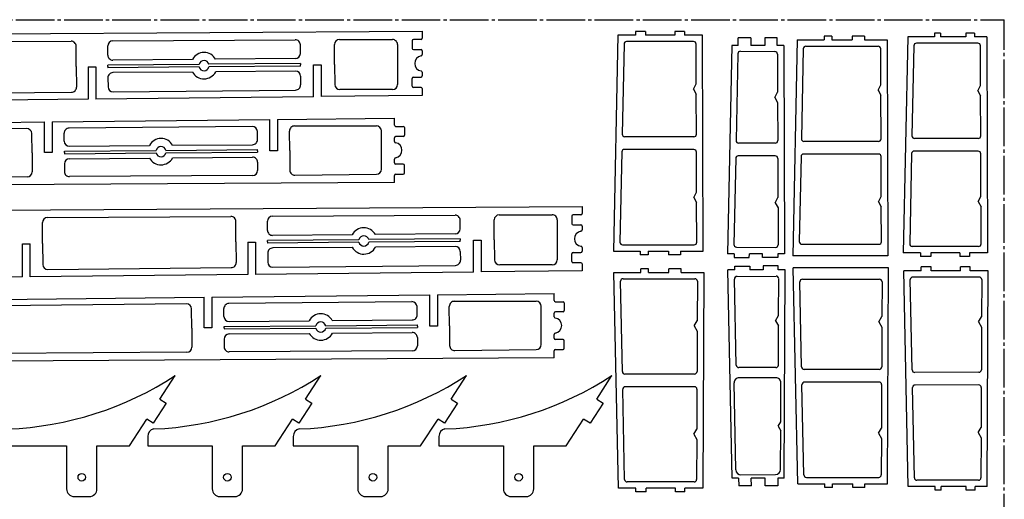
# Model space of a CAD drawing. Extents: x 4 to 1004, y 36 to 486.
# Tile 5 of 5: x 615 to 1004, y 296 to 486. Entities that reach past the tile are written whole.
import ezdxf

# ---------------------------------------------------------------- set-up
doc = ezdxf.new("R2010")
doc.units = 0
doc.linetypes.add('SLD-ОСЕВАЯ', pattern=[19.05, 15.24, -1.27, 1.27, -1.27])
doc.linetypes.add('SLD-СПЛОШНАЯ', pattern=[0])
doc.layers.get('0').update_dxf_attribs({"linetype": 'CONTINUOUS'})

msp = doc.modelspace()

# ---------------------------------------------------------------- linework, layer by layer
at = {"color": 7, "linetype": 'SLD-ОСЕВАЯ'}
for p in [(4.38, 485.53), (1004.38, 35.53)]:
    msp.add_line(p, (1004.38, 485.53), dxfattribs=at)
at = {"color": 7, "linetype": 'SLD-СПЛОШНАЯ'}
for p, q in [((352.35, 478.48), (774.51, 480.96)), ((774.51, 480.96), (774.51, 478.23)), ((851.77, 479.41), (850.01, 394.19)), ((858.66, 479.41), (851.77, 479.41)), ((858.66, 480.86), (858.66, 479.41)), ((862.69, 480.86), (858.66, 480.86)), ((862.69, 480.86), (862.69, 479.41)), ((874.25, 479.41), (862.69, 479.41)), ((874.25, 480.86), (874.25, 479.41)), ((878.03, 480.86), (874.25, 480.86)), ((878.03, 480.86), (878.03, 479.41)), ((885.13, 479.41), (878.03, 479.41)), ((885.45, 394.19), (885.13, 479.41)), ((899.24, 475.39), (899.29, 478.39)), ((904.29, 478.39), (899.29, 478.39)), ((904.29, 478.39), (904.24, 475.39)), ((914.73, 478.39), (909.73, 478.39)), ((909.73, 478.39), (909.73, 475.39)), ((914.73, 475.39), (914.73, 478.39)), ((933.23, 479.04), (933.23, 477.59)), ((936.3, 479.04), (933.23, 479.04)), ((936.3, 479.04), (936.3, 477.59)), ((944.32, 479.04), (944.32, 477.59)), ((949.11, 479.04), (944.32, 479.04)), ((949.11, 479.04), (949.11, 477.59)), ((966.21, 478.75), (964.45, 393.52)), ((976.82, 478.75), (966.21, 478.75)), ((976.82, 480.2), (976.82, 478.75)), ((979.18, 480.2), (976.82, 480.2)), ((979.18, 480.2), (979.18, 478.75)), ((989.13, 478.75), (979.18, 478.75)), ((992.63, 480.2), (989.13, 480.2)), ((989.13, 480.2), (989.13, 478.75)), ((992.63, 480.2), (992.63, 478.75)), ((997.42, 478.75), (992.63, 478.75)), ((997.42, 478.75), (997.74, 393.52)), ((563.35, 476.63), (635.78, 477.06)), ((637.79, 467), (637.79, 475.06)), ((650.27, 471.59), (650.27, 475.16)), ((652.26, 477.16), (724.34, 477.6)), ((726.35, 472.17), (726.35, 475.6)), ((739.84, 467.81), (739.84, 475.7)), ((741.82, 477.7), (762.71, 477.72)), ((764.71, 475.72), (764.71, 459.95)), ((770.51, 477.23), (770.51, 474.23)), ((774.01, 477.73), (771.01, 477.73)), ((854.2, 475.93), (853.46, 440.36)), ((881.64, 476.91), (855.19, 476.91)), ((882.7, 460.19), (882.64, 475.92)), ((896.7, 475.39), (895.02, 393.16)), ((899.24, 475.39), (896.7, 475.39)), ((909.73, 475.39), (904.24, 475.39)), ((917.27, 475.39), (914.73, 475.39)), ((917.27, 475.39), (917.57, 393.16)), ((922.55, 477.59), (920.79, 392.37)), ((922.55, 477.59), (933.23, 477.59)), ((925.98, 475.09), (954.57, 475.09)), ((936.3, 477.59), (944.32, 477.59)), ((949.11, 477.59), (958.06, 477.59)), ((958.06, 477.59), (958.37, 392.38)), ((968.64, 475.27), (967.91, 439.69)), ((993.94, 476.25), (969.64, 476.25)), ((995, 459.52), (994.94, 475.25)), ((771.01, 473.73), (774.01, 473.73)), ((774.51, 473.23), (774.51, 471.74)), ((899.14, 472.1), (898.43, 437.82)), ((900.15, 473.08), (913.79, 472.97)), ((914.78, 471.97), (914.83, 456.96)), ((924.98, 474.11), (924.25, 438.54)), ((955.62, 459.8), (955.57, 474.1)), ((637.79, 467), (637.92, 458.94)), ((642.52, 466.96), (645.55, 466.98)), ((642.52, 466.96), (642.52, 454.19)), ((645.55, 466.98), (645.55, 454.22)), ((686.37, 467.89), (650.27, 467.6)), ((650.27, 467.1), (650.27, 467.6)), ((650.27, 467.1), (650.28, 466.59)), ((686.38, 466.88), (650.28, 466.59)), ((683.72, 469.84), (652.29, 469.59)), ((726.35, 468.2), (690.24, 467.92)), ((726.36, 467.2), (690.25, 466.91)), ((724.36, 470.17), (692.86, 469.91)), ((726.35, 468.2), (726.35, 467.7)), ((726.36, 467.2), (726.35, 467.7)), ((731.58, 455.13), (731.58, 467.74)), ((731.58, 467.74), (734.61, 467.71)), ((734.61, 467.71), (734.61, 455.17)), ((739.84, 467.81), (739.96, 459.92)), ((683.76, 464.89), (652.33, 464.64)), ((724.4, 465.21), (692.9, 464.96)), ((726.42, 463.24), (726.47, 459.81)), ((771.01, 462.83), (774.01, 462.83)), ((774.51, 464.81), (774.51, 463.33)), ((650.34, 462.61), (650.4, 459.04)), ((770.51, 459.33), (770.51, 462.33)), ((881.56, 458.11), (882.7, 460.19)), ((954.49, 457.72), (955.62, 459.8)), ((993.86, 457.44), (995, 459.52)), ((563.51, 456.19), (635.94, 456.9)), ((731.58, 455.13), (645.55, 454.22)), ((652.42, 457.07), (724.49, 457.78)), ((774.51, 455.59), (734.61, 455.17)), ((762.71, 457.95), (741.98, 457.95)), ((774.01, 458.83), (771.01, 458.83)), ((774.51, 458.33), (774.51, 455.59)), ((881.56, 458.11), (882.71, 456.09)), ((882.77, 440.31), (882.71, 456.09)), ((913.7, 454.88), (914.83, 456.96)), ((954.49, 457.72), (955.64, 455.7)), ((955.7, 438.5), (955.64, 455.7)), ((993.86, 457.44), (995.01, 455.42)), ((995.07, 439.65), (995.01, 455.42)), ((642.52, 454.19), (556.49, 453.27)), ((913.7, 454.88), (914.85, 452.86)), ((914.85, 452.86), (914.9, 437.81)), ((539.24, 444.3), (625.27, 445.21)), ((625.27, 433.07), (625.27, 445.21)), ((628.3, 445.24), (714.33, 446.16)), ((628.3, 445.24), (628.3, 433.07)), ((707.34, 443.44), (635.03, 442.73)), ((714.33, 433.79), (714.33, 446.16)), ((717.36, 446.19), (763.49, 446.68)), ((717.36, 446.19), (717.36, 433.79)), ((724.06, 443.61), (756.36, 443.61)), ((763.49, 443.94), (763.49, 446.68)), ((763.99, 443.44), (766.99, 443.44)), ((618.26, 442.56), (544.19, 441.83)), ((620.4, 433.04), (620.28, 440.59)), ((633.09, 437.61), (633.05, 440.69)), ((709.41, 438.25), (709.36, 441.47)), ((722.2, 433.85), (722.08, 441.57)), ((758.36, 426.52), (758.36, 441.61)), ((766.99, 439.44), (763.99, 439.44)), ((767.49, 442.94), (767.49, 439.94)), ((635.11, 435.64), (666.73, 435.89)), ((675.87, 435.96), (707.42, 436.21)), ((763.49, 437.46), (763.49, 438.94)), ((881.77, 439.31), (854.46, 439.34)), ((913.9, 436.8), (899.43, 436.8)), ((954.7, 437.49), (925.24, 437.52)), ((994.07, 438.64), (968.9, 438.67)), ((620.4, 433.04), (620.4, 425.49)), ((628.3, 433.07), (625.27, 433.07)), ((633.16, 433.64), (669.38, 433.93)), ((633.17, 433.15), (633.16, 433.64)), ((633.17, 433.15), (633.17, 432.65)), ((633.17, 432.65), (669.39, 432.94)), ((673.26, 433.96), (709.47, 434.25)), ((673.26, 432.97), (709.48, 433.26)), ((709.48, 433.75), (709.47, 434.25)), ((709.48, 433.75), (709.48, 433.26)), ((717.36, 433.79), (714.33, 433.79)), ((722.2, 433.85), (722.2, 426.13)), ((853.32, 433.36), (852.58, 397.71)), ((881.8, 434.31), (854.32, 434.34)), ((882.86, 417.43), (882.8, 433.31)), ((913.93, 431.8), (899.29, 431.8)), ((954.73, 432.49), (925.1, 432.52)), ((967.76, 432.69), (967.03, 397.04)), ((994.1, 433.64), (968.76, 433.67)), ((995.16, 415.8), (995.09, 432.65)), ((633.17, 428.68), (633.17, 425.6)), ((635.15, 430.68), (666.77, 430.94)), ((675.91, 431.01), (707.46, 431.26)), ((709.48, 429.26), (709.48, 426.03)), ((763.49, 429.04), (763.49, 430.53)), ((766.99, 428.54), (763.99, 428.54)), ((767.49, 425.04), (767.49, 428.04)), ((898.29, 430.82), (897.59, 396.83)), ((914.93, 430.81), (914.99, 415.36)), ((924.1, 431.54), (923.41, 397.93)), ((955.79, 415.76), (955.73, 431.5)), ((707.49, 424.03), (635.18, 423.6)), ((724.22, 424.13), (756.39, 424.52)), ((763.49, 421.3), (763.49, 424.04)), ((763.99, 424.54), (766.99, 424.54)), ((763.49, 421.3), (272.03, 418.41)), ((618.41, 423.49), (544.34, 423.05)), ((881.72, 415.35), (882.86, 417.43)), ((881.72, 415.35), (882.87, 413.33)), ((882.93, 397.69), (882.87, 413.33)), ((913.85, 413.28), (914.99, 415.36)), ((913.85, 413.28), (915, 411.26)), ((954.65, 413.68), (955.79, 415.76)), ((954.65, 413.68), (955.8, 411.66)), ((994.02, 413.72), (995.16, 415.8)), ((994.02, 413.72), (995.17, 411.7)), ((415.45, 409.28), (837.6, 411.77)), ((715.35, 407.97), (787.43, 408.4)), ((804.92, 408.51), (825.8, 408.53)), ((837.1, 408.53), (834.1, 408.53)), ((837.6, 411.77), (837.6, 409.03)), ((915, 411.26), (915.06, 396.68)), ((955.85, 397.89), (955.8, 411.66)), ((995.23, 397.02), (995.17, 411.7)), ((624.45, 397.2), (624.45, 405.43)), ((626.44, 407.43), (698.88, 407.87)), ((700.89, 397.8), (700.89, 405.87)), ((713.37, 402.4), (713.37, 405.97)), ((789.44, 402.97), (789.44, 406.4)), ((802.93, 398.62), (802.93, 406.51)), ((827.8, 406.53), (827.8, 390.76)), ((833.6, 408.03), (833.6, 405.03)), ((834.1, 404.53), (837.1, 404.53)), ((746.82, 400.65), (715.38, 400.4)), ((787.46, 400.97), (755.96, 400.72)), ((837.6, 404.03), (837.6, 402.55)), ((616.55, 384.05), (616.55, 397.04)), ((616.55, 397.04), (619.58, 397.04)), ((619.58, 384.08), (619.58, 397.04)), ((624.45, 397.2), (624.58, 388.96)), ((700.89, 397.8), (701.02, 389.74)), ((705.61, 397.77), (708.64, 397.79)), ((705.61, 397.77), (705.61, 384.99)), ((708.64, 397.79), (708.64, 385.02)), ((749.47, 398.69), (713.37, 398.41)), ((713.37, 397.9), (713.37, 398.41)), ((713.37, 397.9), (713.37, 397.4)), ((749.47, 397.69), (713.37, 397.4)), ((789.44, 399.01), (753.34, 398.72)), ((789.45, 398.01), (753.35, 397.72)), ((789.44, 399.01), (789.44, 398.51)), ((789.45, 398.01), (789.44, 398.51)), ((794.67, 385.94), (794.67, 398.54)), ((794.67, 398.54), (797.7, 398.52)), ((797.7, 398.52), (797.7, 385.97)), ((802.93, 398.62), (803.06, 390.72)), ((853.58, 396.69), (881.93, 396.69)), ((924.41, 396.91), (954.85, 396.89)), ((713.44, 393.41), (713.49, 389.84)), ((746.85, 395.69), (715.42, 395.44)), ((787.5, 396.02), (756, 395.76)), ((789.51, 394.05), (789.57, 390.62)), ((833.6, 390.13), (833.6, 393.13)), ((834.1, 393.63), (837.1, 393.63)), ((837.6, 395.62), (837.6, 394.13)), ((850.01, 394.19), (860.62, 394.19)), ((860.62, 394.19), (860.62, 392.74)), ((863.7, 394.19), (863.7, 392.74)), ((863.7, 394.19), (871.72, 394.19)), ((871.72, 394.19), (871.72, 392.74)), ((876.51, 394.19), (876.51, 392.74)), ((876.51, 394.19), (885.45, 394.19)), ((897.66, 393.16), (895.02, 393.16)), ((897.66, 393.16), (897.66, 391.71)), ((898.58, 395.81), (914.05, 395.68)), ((903.67, 391.71), (903.69, 393.16)), ((906.29, 393.16), (903.69, 393.16)), ((908.89, 393.16), (906.29, 393.16)), ((908.89, 391.66), (908.89, 393.16)), ((914.89, 393.16), (914.89, 391.66)), ((917.57, 393.16), (914.89, 393.16)), ((971.28, 393.52), (964.45, 393.52)), ((994.23, 396.02), (968.03, 396.02)), ((971.28, 393.52), (971.28, 392.07)), ((986.87, 393.52), (975.32, 393.52)), ((975.32, 393.52), (975.32, 392.07)), ((986.87, 393.52), (986.87, 392.07)), ((997.74, 393.52), (990.65, 393.52)), ((990.65, 393.52), (990.65, 392.07)), ((837.1, 389.63), (834.1, 389.63)), ((837.6, 389.13), (837.6, 386.39)), ((863.7, 392.74), (860.62, 392.74)), ((876.51, 392.74), (871.72, 392.74)), ((897.66, 391.71), (903.67, 391.71)), ((914.89, 391.66), (908.89, 391.66)), ((958.37, 392.38), (920.79, 392.37)), ((975.32, 392.07), (971.28, 392.07)), ((990.65, 392.07), (986.87, 392.07)), ((705.61, 384.99), (619.58, 384.08)), ((626.6, 386.99), (699.04, 387.71)), ((794.67, 385.94), (708.64, 385.02)), ((715.51, 387.87), (787.59, 388.58)), ((837.6, 386.39), (797.7, 385.97)), ((825.8, 388.76), (805.07, 388.76)), ((851.98, 300.59), (850.22, 385.82)), ((850.22, 385.82), (860.84, 385.82)), ((863.91, 387.27), (860.84, 387.27)), ((860.84, 385.82), (860.84, 387.27)), ((863.91, 385.82), (863.91, 387.27)), ((863.91, 385.82), (871.93, 385.82)), ((876.72, 387.27), (871.93, 387.27)), ((871.93, 385.82), (871.93, 387.27)), ((876.72, 385.82), (876.72, 387.27)), ((876.72, 385.82), (885.67, 385.82)), ((885.67, 385.82), (885.34, 300.59)), ((897.88, 386.84), (895.23, 386.84)), ((896.92, 304.61), (895.23, 386.84)), ((897.88, 386.84), (897.88, 388.3)), ((897.88, 388.3), (903.88, 388.3)), ((903.88, 388.3), (903.91, 386.84)), ((906.51, 386.84), (903.91, 386.84)), ((909.11, 386.84), (906.51, 386.84)), ((909.11, 388.34), (909.11, 386.84)), ((915.11, 388.34), (909.11, 388.34)), ((915.11, 386.84), (915.11, 388.34)), ((917.78, 386.84), (915.11, 386.84)), ((917.48, 304.61), (917.78, 386.84)), ((922.77, 302.41), (921.01, 387.64)), ((958.59, 387.63), (921.01, 387.64)), ((958.27, 302.41), (958.59, 387.63)), ((971.5, 386.48), (964.67, 386.48)), ((966.43, 301.26), (964.67, 386.48)), ((975.53, 387.93), (971.5, 387.93)), ((971.5, 386.48), (971.5, 387.93)), ((975.53, 386.48), (975.53, 387.93)), ((987.09, 386.48), (975.53, 386.48)), ((990.87, 387.93), (987.09, 387.93)), ((987.09, 386.48), (987.09, 387.93)), ((990.87, 386.48), (990.87, 387.93)), ((997.95, 386.48), (990.87, 386.48)), ((997.64, 301.26), (997.95, 386.48)), ((616.55, 384.05), (530.52, 383.13)), ((853.53, 346.64), (852.8, 382.3)), ((853.8, 383.32), (882.14, 383.32)), ((883.14, 382.31), (883.09, 366.68)), ((898.51, 349.18), (897.81, 383.18)), ((898.8, 384.2), (914.26, 384.33)), ((915.22, 368.75), (915.27, 383.32)), ((924.32, 348.47), (923.62, 382.08)), ((924.62, 383.1), (955.07, 383.12)), ((956.07, 382.11), (956.02, 368.34)), ((967.98, 347.31), (967.24, 382.96)), ((994.44, 383.98), (968.24, 383.98)), ((995.44, 382.98), (995.39, 368.31)), ((780.45, 376.99), (826.58, 377.48)), ((826.58, 374.74), (826.58, 377.48)), ((602.33, 375.1), (688.36, 376.02)), ((681.36, 373.36), (607.28, 372.63)), ((688.36, 363.88), (688.36, 376.02)), ((691.39, 376.05), (777.42, 376.96)), ((691.39, 376.05), (691.39, 363.88)), ((770.43, 374.24), (698.12, 373.53)), ((777.42, 364.59), (777.42, 376.96)), ((780.45, 376.99), (780.45, 364.59)), ((787.16, 374.41), (819.46, 374.41)), ((827.08, 374.24), (830.08, 374.24)), ((830.58, 373.74), (830.58, 370.74)), ((683.49, 363.85), (683.37, 371.4)), ((696.19, 368.41), (696.14, 371.5)), ((772.5, 369.05), (772.45, 372.28)), ((785.3, 364.66), (785.18, 372.38)), ((821.46, 357.32), (821.46, 372.41)), ((826.58, 368.26), (826.58, 369.74)), ((830.08, 370.24), (827.08, 370.24)), ((698.2, 366.44), (729.82, 366.69)), ((738.97, 366.77), (770.52, 367.02)), ((881.93, 364.65), (883.09, 366.68)), ((914.06, 366.73), (915.22, 368.75)), ((914.06, 366.73), (915.2, 364.65)), ((954.86, 366.32), (956.02, 368.34)), ((954.86, 366.32), (956, 364.24)), ((994.23, 366.28), (995.39, 368.31)), ((994.23, 366.28), (995.37, 364.21)), ((683.49, 363.85), (683.49, 356.3)), ((691.39, 363.88), (688.36, 363.88)), ((696.25, 364.44), (732.47, 364.73)), ((696.26, 363.95), (696.25, 364.44)), ((696.26, 363.95), (696.26, 363.46)), ((696.26, 363.46), (732.48, 363.74)), ((698.24, 361.49), (729.86, 361.74)), ((736.35, 364.76), (772.56, 365.05)), ((736.36, 363.77), (772.57, 364.06)), ((739.01, 361.81), (770.56, 362.06)), ((772.57, 364.56), (772.56, 365.05)), ((772.57, 364.56), (772.57, 364.06)), ((780.45, 364.59), (777.42, 364.59)), ((785.3, 364.66), (785.3, 356.94)), ((881.93, 364.65), (883.07, 362.57)), ((883.07, 362.57), (883.01, 346.69)), ((915.15, 349.2), (915.2, 364.65)), ((956, 364.24), (955.94, 348.51)), ((995.37, 364.21), (995.31, 347.36)), ((696.26, 359.49), (696.26, 356.4)), ((772.57, 360.06), (772.57, 356.84)), ((826.58, 359.85), (826.58, 361.33)), ((830.08, 359.35), (827.08, 359.35)), ((830.58, 355.85), (830.58, 358.85)), ((681.51, 354.3), (607.43, 353.85)), ((770.58, 354.84), (698.27, 354.4)), ((787.31, 354.94), (819.48, 355.32)), ((826.58, 352.11), (826.58, 354.85)), ((827.08, 355.35), (830.08, 355.35)), ((826.58, 352.11), (335.12, 349.21)), ((914.15, 348.2), (899.51, 348.2)), ((954.94, 347.51), (925.32, 347.49)), ((994.31, 346.36), (968.98, 346.33)), ((670.89, 335.83), (676.92, 345.09)), ((728.39, 335.83), (734.42, 345.09)), ((785.89, 335.83), (791.92, 345.09)), ((843.39, 335.83), (849.42, 345.09)), ((882.01, 345.69), (854.53, 345.67)), ((914.12, 344.2), (899.65, 344.2)), ((954.92, 342.51), (925.46, 342.49)), ((854.41, 304.07), (853.68, 339.64)), ((881.98, 340.69), (854.67, 340.67)), ((882.99, 339.69), (882.93, 323.92)), ((898.35, 307.88), (897.65, 342.16)), ((916.06, 326.88), (916.12, 342.2)), ((925.19, 305.89), (924.46, 341.47)), ((955.92, 341.51), (955.85, 324.31)), ((968.85, 304.74), (968.12, 340.31)), ((994.28, 341.36), (969.12, 341.33)), ((995.28, 340.36), (995.23, 324.59)), ((670.89, 335.83), (673.41, 334.2)), ((728.39, 335.83), (730.91, 334.2)), ((785.89, 335.83), (788.41, 334.2)), ((843.39, 335.83), (845.91, 334.2)), ((673.41, 334.2), (668.25, 326.28)), ((730.91, 334.2), (725.75, 326.28)), ((788.41, 334.2), (783.25, 326.28)), ((845.91, 334.2), (840.75, 326.28)), ((658.85, 317.35), (665.74, 327.92)), ((668.25, 326.28), (665.74, 327.92)), ((716.35, 317.35), (723.24, 327.92)), ((725.75, 326.28), (723.24, 327.92)), ((773.85, 317.35), (780.74, 327.92)), ((783.25, 326.28), (780.74, 327.92)), ((831.35, 317.35), (838.24, 327.92)), ((840.75, 326.28), (838.24, 327.92)), ((915.06, 325.11), (916.06, 326.88)), ((881.77, 321.9), (882.93, 323.92)), ((915.06, 325.11), (916.05, 323.3)), ((915.99, 308.03), (916.05, 323.3)), ((954.7, 322.29), (955.85, 324.31)), ((994.07, 322.56), (995.23, 324.59)), ((666.07, 321.07), (666.07, 317.35)), ((723.57, 321.07), (723.57, 317.35)), ((781.07, 321.07), (781.07, 317.35)), ((881.77, 321.9), (882.91, 319.82)), ((882.91, 319.82), (882.85, 304.09)), ((954.7, 322.29), (955.84, 320.21)), ((955.84, 320.21), (955.79, 305.91)), ((994.07, 322.56), (995.21, 320.48)), ((995.21, 320.48), (995.15, 304.76)), ((608.57, 317.35), (634.03, 317.35)), ((634.03, 317.35), (634.03, 300.35)), ((646.03, 317.35), (658.85, 317.35)), ((646.03, 300.35), (646.03, 317.35)), ((666.07, 317.35), (691.53, 317.35)), ((691.53, 317.35), (691.53, 300.35)), ((703.53, 317.35), (716.35, 317.35)), ((703.53, 300.35), (703.53, 317.35)), ((723.57, 317.35), (749.03, 317.35)), ((749.03, 317.35), (749.03, 300.35)), ((761.03, 317.35), (773.85, 317.35)), ((761.03, 300.35), (761.03, 317.35)), ((781.07, 317.35), (806.53, 317.35)), ((806.53, 317.35), (806.53, 300.35)), ((818.53, 317.35), (831.35, 317.35)), ((818.53, 300.35), (818.53, 317.35)), ((899.45, 304.61), (896.92, 304.61)), ((899.45, 304.61), (899.5, 301.62)), ((900.37, 305.92), (914.01, 306.04)), ((909.95, 304.61), (904.46, 304.61)), ((904.51, 301.62), (904.46, 304.61)), ((909.95, 301.62), (909.95, 304.61)), ((914.95, 304.61), (914.95, 301.61)), ((917.48, 304.61), (914.95, 304.61)), ((926.19, 304.91), (954.79, 304.91)), ((994.15, 303.76), (969.85, 303.76)), ((858.87, 300.59), (851.98, 300.59)), ((881.85, 303.09), (855.41, 303.09)), ((858.87, 299.14), (858.87, 300.59)), ((862.91, 299.14), (862.91, 300.59)), ((874.46, 300.59), (862.91, 300.59)), ((874.46, 299.14), (874.46, 300.59)), ((878.24, 299.14), (878.24, 300.59)), ((885.34, 300.59), (878.24, 300.59)), ((904.51, 301.62), (899.5, 301.62)), ((914.95, 301.61), (909.95, 301.62)), ((922.77, 302.41), (933.44, 302.41)), ((933.44, 300.96), (933.44, 302.41)), ((936.52, 300.96), (933.44, 300.96)), ((936.52, 300.96), (936.52, 302.41)), ((936.52, 302.41), (944.54, 302.41)), ((944.54, 300.96), (944.54, 302.41)), ((949.33, 300.96), (944.54, 300.96)), ((949.33, 300.96), (949.33, 302.41)), ((949.33, 302.41), (958.27, 302.41)), ((977.04, 301.26), (966.43, 301.26)), ((977.04, 299.81), (977.04, 301.26)), ((979.39, 299.81), (977.04, 299.81)), ((989.35, 301.26), (979.39, 301.26)), ((979.39, 299.81), (979.39, 301.26)), ((989.35, 299.81), (989.35, 301.26)), ((992.85, 299.81), (989.35, 299.81)), ((992.85, 299.81), (992.85, 301.26)), ((997.64, 301.26), (992.85, 301.26)), ((637.03, 297.35), (643.03, 297.35)), ((694.53, 297.35), (700.53, 297.35)), ((752.03, 297.35), (758.03, 297.35)), ((809.53, 297.35), (815.53, 297.35)), ((862.91, 299.14), (858.87, 299.14)), ((878.24, 299.14), (874.46, 299.14))]:
    msp.add_line(p, q, dxfattribs=at)
for centre in [(640.03, 304.96), (697.53, 304.96), (755.03, 304.96), (812.53, 304.96)]:
    msp.add_circle(centre, 1.5, dxfattribs=at)
for centre, radius, start, end in [((635.79, 475.06), 2, 0, 90.3452), ((652.27, 475.16), 2, 90.3452, 180), ((724.35, 475.6), 2, 360, 90.3452), ((741.84, 475.7), 2, 90.3452, 180), ((762.71, 475.72), 2, 0, 90.0591), ((771.01, 477.23), 0.5, 90, 180), ((774.01, 478.23), 0.5, 270, 0), ((855.19, 475.91), 1, 90, 178.8178), ((881.64, 475.91), 1, 0.2119, 90), ((925.98, 474.09), 1, 90, 178.8178), ((954.57, 474.09), 1, 0.2119, 90), ((969.64, 475.25), 1, 90, 178.8178), ((993.94, 475.25), 1, 0.2119, 90), ((652.27, 471.59), 2, 180, 270.4557), ((688.31, 467.4), 5.2, 28.9066, 152.0047), ((724.35, 472.17), 2, 270.4557, 360), ((771.01, 474.23), 0.5, 180, 270), ((774.51, 468.28), 3, 98.2132, 261.7868), ((774.01, 473.23), 0.5, 0, 90), ((774.01, 471.74), 0.5, 278.2132, 0), ((900.14, 472.08), 1, 89.5182, 178.8244), ((913.78, 471.97), 1, 0.2119, 89.5182), ((688.31, 467.4), 2, 15.0007, 165.9054), ((688.31, 467.4), 2, 195.006, 345.9106), ((652.34, 462.64), 2, 90.4557, 180.9114), ((688.31, 467.4), 5.2, 208.9066, 332.0047), ((724.42, 463.21), 2, 0.9114, 90.4557), ((771.01, 462.33), 0.5, 90, 180), ((774.01, 463.33), 0.5, 270, 0), ((774.01, 464.81), 0.5, 0, 81.7868), ((635.92, 458.9), 2, 270.5662, 0.9114), ((652.4, 459.07), 2, 180.9114, 270.5662), ((724.47, 459.78), 2, 270.5662, 0.9114), ((741.96, 459.95), 2, 180.9114, 270.5662), ((762.71, 459.95), 2, 270, 0), ((771.01, 459.33), 0.5, 180, 270), ((774.01, 458.33), 0.5, 0, 90), ((707.36, 441.44), 2, 0.9114, 90.5662), ((724.08, 441.61), 2, 90.5662, 180.9114), ((756.36, 441.61), 2, 360, 90), ((763.99, 443.94), 0.5, 180, 270), ((766.99, 442.94), 0.5, 0, 90), ((618.28, 440.56), 2, 0.9114, 90.5662), ((635.04, 440.73), 2, 90.5662, 180.9114), ((763.99, 438.94), 0.5, 90, 180), ((766.99, 439.94), 0.5, 270, 0), ((854.46, 440.34), 1, 178.8178, 269.9382), ((881.77, 440.31), 1, 269.9382, 0.2119), ((968.91, 439.67), 1, 178.8178, 269.9337), ((994.07, 439.64), 1, 269.9337, 0.2119), ((635.09, 437.64), 2, 180.9114, 270.4557), ((671.32, 433.45), 5.2, 28.9066, 152.0047), ((707.41, 438.21), 2, 270.4557, 0.9114), ((763.99, 437.46), 0.5, 180, 261.7868), ((763.49, 433.99), 3, 278.2132, 81.7868), ((899.43, 437.8), 1, 178.8244, 270), ((913.9, 437.8), 1, 270, 0.2119), ((925.24, 438.52), 1, 178.8178, 269.951), ((954.7, 438.49), 1, 269.951, 0.2119), ((671.32, 433.45), 2, 14.7631, 166.1536), ((671.32, 433.45), 2, 194.7578, 346.1483), ((854.32, 433.34), 1, 89.9382, 178.8178), ((881.8, 433.31), 1, 0.2119, 89.9382), ((899.29, 430.8), 1, 90, 178.8244), ((913.93, 430.8), 1, 0.2119, 90), ((925.1, 431.52), 1, 89.951, 178.8178), ((954.73, 431.49), 1, 0.2119, 89.951), ((968.76, 432.67), 1, 89.9337, 178.8178), ((994.09, 432.64), 1, 0.2119, 89.9337), ((635.17, 428.68), 2, 90.4557, 180), ((671.32, 433.45), 5.2, 208.9066, 332.0047), ((707.48, 429.26), 2, 360, 90.4557), ((763.99, 430.53), 0.5, 98.2132, 180), ((763.99, 429.04), 0.5, 180, 270), ((766.99, 428.04), 0.5, 0, 90), ((618.4, 425.49), 2, 270.3452, 0), ((635.17, 425.6), 2, 180, 270.3452), ((707.48, 426.03), 2, 270.3452, 0), ((724.2, 426.13), 2, 180, 270.3452), ((756.36, 426.52), 2, 270.6878, 0), ((763.99, 424.04), 0.5, 90, 180), ((766.99, 425.04), 0.5, 270, 0), ((787.44, 406.4), 2, 360, 90.3452), ((804.93, 406.51), 2, 90.3452, 180), ((825.8, 406.53), 2, 0, 90.0591), ((834.1, 408.03), 0.5, 90, 180), ((837.1, 409.03), 0.5, 270, 0), ((626.45, 405.43), 2, 90.3452, 180), ((698.89, 405.87), 2, 0, 90.3452), ((715.37, 405.97), 2, 90.3452, 180), ((834.1, 405.03), 0.5, 180, 270), ((837.1, 404.03), 0.5, 0, 90), ((715.37, 402.4), 2, 180, 270.4557), ((751.41, 398.21), 5.2, 28.9066, 152.0047), ((787.44, 402.97), 2, 270.4557, 360), ((837.6, 399.08), 3, 98.2132, 261.7868), ((837.1, 402.55), 0.5, 278.2132, 0), ((751.41, 398.21), 2, 15.0007, 165.9054), ((751.41, 398.21), 2, 195.006, 345.9106), ((853.58, 397.69), 1, 178.8178, 270), ((881.93, 397.69), 1, 270, 0.2119), ((898.59, 396.81), 1, 178.8244, 269.5182), ((914.06, 396.68), 1, 269.5182, 0.2119), ((924.41, 397.91), 1, 178.8178, 269.9609), ((954.85, 397.89), 1, 269.9609, 0.2119), ((968.03, 397.02), 1, 178.8178, 270), ((994.23, 397.02), 1, 270, 0.2119), ((715.44, 393.44), 2, 90.4557, 180.9114), ((751.41, 398.21), 5.2, 208.9066, 332.0047), ((787.51, 394.02), 2, 0.9114, 90.4557), ((834.1, 393.13), 0.5, 90, 180), ((837.1, 394.13), 0.5, 270, 0), ((837.1, 395.62), 0.5, 0, 81.7868), ((626.58, 388.99), 2, 180.9114, 270.5662), ((699.02, 389.71), 2, 270.5662, 0.9114), ((715.49, 389.87), 2, 180.9114, 270.5662), ((787.57, 390.58), 2, 270.5662, 0.9114), ((805.05, 390.76), 2, 180.9114, 270.5662), ((825.8, 390.76), 2, 270, 0), ((834.1, 390.13), 0.5, 180, 270), ((837.1, 389.13), 0.5, 0, 90), ((853.8, 382.32), 1, 90, 181.1822), ((882.14, 382.32), 1, 359.7881, 90), ((898.81, 383.2), 1, 90.4818, 181.1756), ((914.27, 383.33), 1, 359.7881, 90.4818), ((924.62, 382.1), 1, 90.0391, 181.1822), ((955.07, 382.12), 1, 359.7881, 90.0391), ((968.24, 382.98), 1, 90, 181.1822), ((994.44, 382.98), 1, 359.7881, 90), ((681.38, 371.36), 2, 0.9114, 90.5662), ((698.14, 371.53), 2, 90.5662, 180.9114), ((770.45, 372.25), 2, 0.9114, 90.5662), ((787.18, 372.41), 2, 90.5662, 180.9114), ((819.46, 372.41), 2, 0, 90), ((827.08, 374.74), 0.5, 180, 270), ((830.08, 373.74), 0.5, 0, 90), ((734.42, 364.25), 5.2, 28.9066, 152.0047), ((827.08, 369.74), 0.5, 90, 180), ((830.08, 370.74), 0.5, 270, 0), ((698.19, 368.44), 2, 180.9114, 270.4557), ((734.42, 364.25), 2, 14.7631, 166.1536), ((770.5, 369.02), 2, 270.4557, 0.9114), ((827.08, 368.26), 0.5, 180, 261.7868), ((826.58, 364.8), 3, 278.2132, 81.7868), ((734.42, 364.25), 5.2, 208.9066, 332.0047), ((734.42, 364.25), 2, 194.7578, 346.1483), ((770.57, 360.06), 2, 360, 90.4557), ((827.08, 361.33), 0.5, 98.2132, 180), ((698.26, 359.49), 2, 90.4557, 180), ((827.08, 359.85), 0.5, 180, 270), ((830.08, 358.85), 0.5, 0, 90), ((681.49, 356.3), 2, 270.3452, 0), ((698.26, 356.4), 2, 180, 270.3452), ((770.57, 356.84), 2, 270.3452, 0), ((787.3, 356.94), 2, 180, 270.3452), ((819.46, 357.32), 2, 270.6878, 0), ((827.08, 354.85), 0.5, 90, 180), ((830.08, 355.85), 0.5, 270, 0), ((854.53, 346.67), 1, 181.1822, 270.0618), ((882.01, 346.69), 1, 270.0618, 359.7881), ((899.51, 349.2), 1, 181.1756, 270), ((914.15, 349.2), 1, 270, 359.7881), ((925.32, 348.49), 1, 181.1822, 270.049), ((954.94, 348.51), 1, 270.049, 359.7881), ((968.98, 347.33), 1, 181.1822, 270.0663), ((994.31, 347.36), 1, 270.0663, 359.7881), ((605.8, 453.88), 129.98, 272.2587, 303.1742), ((663.3, 453.88), 129.98, 272.2587, 303.1742), ((720.8, 453.88), 129.98, 272.2587, 303.1742), ((778.3, 453.88), 129.98, 272.2587, 303.1742), ((899.65, 342.2), 2, 90, 181.1756), ((914.12, 342.2), 2, 359.7881, 90), ((925.46, 341.49), 1, 90.049, 181.1822), ((954.92, 341.51), 1, 359.7881, 90.049), ((854.68, 339.67), 1, 90.0618, 181.1822), ((881.99, 339.69), 1, 359.7881, 90.0618), ((969.12, 340.33), 1, 90.0663, 181.1822), ((994.28, 340.36), 1, 359.7881, 90.0663), ((669.07, 321.07), 3, 102.4782, 180), ((726.57, 321.07), 3, 102.4782, 180), ((784.07, 321.07), 3, 102.4782, 180), ((900.35, 307.92), 2, 181.1756, 270.4818), ((913.99, 308.04), 2, 270.4818, 359.7881), ((855.41, 304.09), 1, 181.1822, 270), ((881.85, 304.09), 1, 270, 359.7881), ((926.19, 305.91), 1, 181.1822, 270), ((954.79, 305.91), 1, 270, 359.7881), ((969.85, 304.76), 1, 181.1822, 270), ((994.15, 304.76), 1, 270, 359.7881), ((637.03, 300.35), 3, 180, 270), ((643.03, 300.35), 3, 270, 0), ((694.53, 300.35), 3, 180, 270), ((700.53, 300.35), 3, 270, 0), ((752.03, 300.35), 3, 180, 270), ((758.03, 300.35), 3, 270, 0), ((809.53, 300.35), 3, 180, 270), ((815.53, 300.35), 3, 270, 0)]:
    msp.add_arc(centre, radius, start, end, dxfattribs=at)

doc.saveas('drawing.dxf')
